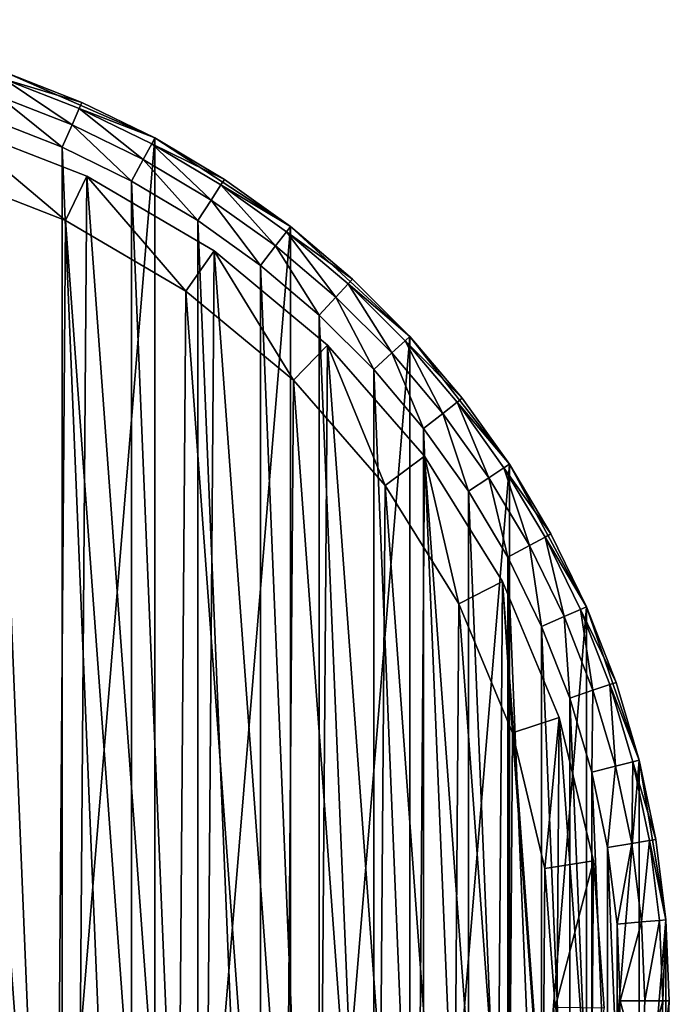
# Model space of a CAD drawing. Header units: millimetres. Extents: x 2 to 392, y -79 to 45.
# Tile 6 of 14: x 86 to 112, y -11 to 29. Entities that reach past the tile are written whole.
import ezdxf

# ---------------------------------------------------------------- set-up
doc = ezdxf.new("R2010")
doc.units = ezdxf.units.MM
doc.header["$LTSCALE"] = 25.4
doc.layers.get('0').update_dxf_attribs({"true_color": 0xff5454})

# ---------------------------------------------------------------- blocks, each defined once
blk = doc.blocks.new('PILLS-II-8264.STL')
at = {"color": 250, "true_color": 0x262626}
mesh = blk.add_polyface(dxfattribs=at)
corners = [(33.424, -1.131, 7.876), (32.337, -14.253, 7.876), (32.337, -7.647, 7.876), (33.424, -20.769, 7.876), (35.569, 5.118, 7.876), (35.569, -27.018, 7.876), (38.713, 10.928, 7.876), (38.713, -32.828, 7.876), (42.771, 16.141, 7.876), (42.771, -38.041, 7.876), (47.631, 20.616, 7.876), (47.631, -42.516, 7.876), (53.162, 24.229, 7.876), (53.162, -46.129, 7.876), (59.212, 26.883, 7.876), (59.212, -48.783, 7.876), (65.616, 28.504, 7.876), (65.616, -50.404, 7.876), (72.2, 29.05, 7.876), (72.2, -50.95, 7.876), (78.784, 28.504, 7.876), (78.784, -50.404, 7.876), (85.188, 26.883, 7.876), (85.188, -48.783, 7.876), (91.238, 24.229, 7.876), (91.238, -46.129, 7.876), (96.769, 20.616, 7.876), (96.769, -42.516, 7.876), (101.629, 16.141, 7.876), (101.629, -38.041, 7.876), (105.687, 10.928, 7.876), (105.687, -32.828, 7.876), (108.831, 5.118, 7.876), (108.831, -27.018, 7.876), (110.976, -1.131, 7.876), (110.976, -20.769, 7.876), (112.063, -7.647, 7.876), (112.063, -14.253, 7.876)]
mesh.append_faces([[corners[k] for k in face] for face in [(0, 1, 2), (35, 36, 37)]], dxfattribs={"vtx0": -1, "color": 250})
mesh.append_faces([[corners[k] for k in face] for face in [(1, 0, 3), (3, 4, 5), (5, 6, 7), (7, 8, 9), (9, 10, 11), (11, 12, 13), (13, 14, 15), (15, 16, 17), (17, 18, 19), (19, 20, 21), (21, 22, 23), (23, 24, 25), (25, 26, 27), (27, 28, 29), (29, 30, 31), (31, 32, 33), (33, 34, 35)]], dxfattribs={"vtx0": -1, "vtx1": -1, "color": 250})
mesh.append_faces([[corners[k] for k in face] for face in [(3, 0, 4), (5, 4, 6), (7, 6, 8), (9, 8, 10), (11, 10, 12), (13, 12, 14), (15, 14, 16), (17, 16, 18), (19, 18, 20), (21, 20, 22), (23, 22, 24), (25, 24, 26), (27, 26, 28), (29, 28, 30), (31, 30, 32), (33, 32, 34), (35, 34, 36)]], dxfattribs={"vtx0": -1, "vtx2": -1, "color": 250})
mesh = blk.add_polyface(dxfattribs=at)
corners = [(34.33, -14.088, 31.275), (34.33, -7.812, 31.275), (34.2, -10.95, 31.275), (34.718, -17.205, 31.275), (34.718, -4.695, 31.275), (35.363, -20.278, 31.275), (35.363, -1.622, 31.275), (36.259, -23.289, 31.275), (36.259, 1.389, 31.275), (37.401, -26.214, 31.275), (37.401, 4.314, 31.275), (38.78, -29.036, 31.275), (38.78, 7.136, 31.275), (40.388, -31.734, 31.275), (40.388, 9.834, 31.275), (42.213, -34.29, 31.275), (42.213, 12.39, 31.275), (44.242, -36.687, 31.275), (44.242, 14.787, 31.275), (46.463, -38.908, 31.275), (46.463, 17.008, 31.275), (48.86, -40.937, 31.275), (48.86, 19.037, 31.275), (51.416, -42.762, 31.275), (51.416, 20.862, 31.275), (54.114, -44.37, 31.275), (54.114, 22.47, 31.275), (56.936, -45.749, 31.275), (56.936, 23.849, 31.275), (59.861, -46.891, 31.275), (59.861, 24.991, 31.275), (62.872, -47.787, 31.275), (62.872, 25.887, 31.275), (65.945, -48.432, 31.275), (65.945, 26.532, 31.275), (69.062, -48.82, 31.275), (69.062, 26.92, 31.275), (72.2, -48.95, 31.275), (72.2, 27.05, 31.275), (75.338, -48.82, 31.275), (75.338, 26.92, 31.275), (78.455, -48.432, 31.275), (78.455, 26.532, 31.275), (81.528, -47.787, 31.275), (81.528, 25.887, 31.275), (84.539, -46.891, 31.275), (84.539, 24.991, 31.275), (87.464, -45.749, 31.275), (87.464, 23.849, 31.275), (90.286, -44.37, 31.275), (90.286, 22.47, 31.275), (92.984, -42.762, 31.275), (92.984, 20.862, 31.275), (95.54, -40.937, 31.275), (95.54, 19.037, 31.275), (97.937, -38.908, 31.275), (97.937, 17.008, 31.275), (100.158, -36.687, 31.275), (100.158, 14.787, 31.275), (102.187, -34.29, 31.275), (102.187, 12.39, 31.275), (104.012, -31.734, 31.275), (104.012, 9.834, 31.275), (105.62, -29.036, 31.275), (105.62, 7.136, 31.275), (106.999, -26.214, 31.275), (106.999, 4.314, 31.275), (108.141, -23.289, 31.275), (108.141, 1.389, 31.275), (109.037, -20.278, 31.275), (109.037, -1.622, 31.275), (109.682, -17.205, 31.275), (109.682, -4.695, 31.275), (110.07, -14.088, 31.275), (110.07, -7.812, 31.275), (110.2, -10.95, 31.275)]
mesh.append_faces([[corners[k] for k in face] for face in [(0, 1, 2), (74, 73, 75)]], dxfattribs={"vtx0": -1, "color": 250})
mesh.append_faces([[corners[k] for k in face] for face in [(1, 3, 4), (4, 5, 6), (6, 7, 8), (8, 9, 10), (10, 11, 12), (12, 13, 14), (14, 15, 16), (16, 17, 18), (18, 19, 20), (20, 21, 22), (22, 23, 24), (24, 25, 26), (26, 27, 28), (28, 29, 30), (30, 31, 32), (32, 33, 34), (34, 35, 36), (36, 37, 38), (38, 39, 40), (40, 41, 42), (42, 43, 44), (44, 45, 46), (46, 47, 48), (48, 49, 50), (50, 51, 52), (52, 53, 54), (54, 55, 56), (56, 57, 58), (58, 59, 60), (60, 61, 62), (62, 63, 64), (64, 65, 66), (66, 67, 68), (68, 69, 70), (70, 71, 72), (72, 73, 74)]], dxfattribs={"vtx0": -1, "vtx1": -1, "color": 250})
mesh.append_faces([[corners[k] for k in face] for face in [(1, 0, 3), (4, 3, 5), (6, 5, 7), (8, 7, 9), (10, 9, 11), (12, 11, 13), (14, 13, 15), (16, 15, 17), (18, 17, 19), (20, 19, 21), (22, 21, 23), (24, 23, 25), (26, 25, 27), (28, 27, 29), (30, 29, 31), (32, 31, 33), (34, 33, 35), (36, 35, 37), (38, 37, 39), (40, 39, 41), (42, 41, 43), (44, 43, 45), (46, 45, 47), (48, 47, 49), (50, 49, 51), (52, 51, 53), (54, 53, 55), (56, 55, 57), (58, 57, 59), (60, 59, 61), (62, 61, 63), (64, 63, 65), (66, 65, 67), (68, 67, 69), (70, 69, 71), (72, 71, 73)]], dxfattribs={"vtx0": -1, "vtx2": -1, "color": 250})
mesh = blk.add_polyface(dxfattribs=at)
corners = [(87.866, 24.765, 31.008), (85.101, 26.629, 30.275), (84.863, 25.937, 31.008), (88.16, 25.436, 30.275)]
mesh.append_faces([[corners[k] for k in face] for face in [(0, 1, 2), (1, 0, 3)]], dxfattribs={"vtx0": -1, "color": 250})
mesh = blk.add_polyface(dxfattribs=at)
corners = [(85.101, 26.629, 30.275), (88.268, 25.681, 29.275), (85.188, 26.883, 29.275), (88.16, 25.436, 30.275)]
mesh.append_faces([[corners[k] for k in face] for face in [(0, 1, 2), (1, 0, 3)]], dxfattribs={"vtx0": -1, "color": 250})
mesh = blk.add_polyface(dxfattribs=at)
corners = [(88.268, 25.681, 29.275), (85.188, 26.883, 7.876), (85.188, 26.883, 29.275)]
mesh.append_faces([[corners[k] for k in face] for face in [(0, 1, 2)]], dxfattribs={"color": 250})
mesh = blk.add_polyface(dxfattribs=at)
corners = [(88.268, 25.681, 29.275), (91.238, 24.229, 7.876), (85.188, 26.883, 7.876)]
mesh.append_faces([[corners[k] for k in face] for face in [(0, 1, 2)]], dxfattribs={"color": 250})
at = {"color": 7, "true_color": 0xffffff}
mesh = blk.add_polyface(dxfattribs=at)
corners = [(35.868, -19.61, 7.221), (34.995, -7.659, 7.221), (34.949, -13.67, 7.221), (36.005, -1.734, 7.221), (37.728, -25.326, 7.221), (37.952, 3.953, 7.221), (40.48, -30.67, 7.221), (40.786, 9.254, 7.221), (44.054, -35.503, 7.221), (44.434, 14.031, 7.221), (48.357, -39.7, 7.221), (48.801, 18.162, 7.221), (53.278, -43.152, 7.221), (53.773, 21.538, 7.221), (55.93, -44.57, 7.221), (59.223, 24.073, 7.221), (58.688, -45.77, 7.221), (64.449, -47.487, 7.221), (65.01, 25.701, 7.221), (70.41, -48.257, 7.221), (70.982, 26.38, 7.221), (76.418, -48.061, 7.221), (76.986, 26.092, 7.221), (82.316, -46.904, 7.221), (82.866, 24.845, 7.221), (87.953, -44.816, 7.221), (88.47, 22.67, 7.221), (93.181, -41.85, 7.221), (93.652, 19.625, 7.221), (97.866, -38.084, 7.221), (98.279, 15.788, 7.221), (101.886, -33.616, 7.221), (102.23, 11.258, 7.221), (105.138, -28.56, 7.221), (105.404, 6.153, 7.221), (107.536, -23.049, 7.221), (107.717, 0.606, 7.221), (109.019, -17.224, 7.221), (109.111, -5.241, 7.221), (109.549, -11.236, 7.221)]
mesh.append_faces([[corners[k] for k in face] for face in [(0, 1, 2), (38, 37, 39)]], dxfattribs={"vtx0": -1, "color": 7})
mesh.append_faces([[corners[k] for k in face] for face in [(1, 0, 3), (3, 4, 5), (5, 6, 7), (7, 8, 9), (9, 10, 11), (11, 12, 13), (13, 14, 15), (15, 17, 18), (18, 19, 20), (20, 21, 22), (22, 23, 24), (24, 25, 26), (26, 27, 28), (28, 29, 30), (30, 31, 32), (32, 33, 34), (34, 35, 36), (36, 37, 38)]], dxfattribs={"vtx0": -1, "vtx1": -1, "color": 7})
mesh.append_faces([[corners[k] for k in face] for face in [(3, 0, 4), (5, 4, 6), (7, 6, 8), (9, 8, 10), (11, 10, 12), (13, 12, 14), (15, 14, 16), (15, 16, 17), (18, 17, 19), (20, 19, 21), (22, 21, 23), (24, 23, 25), (26, 25, 27), (28, 27, 29), (30, 29, 31), (32, 31, 33), (34, 33, 35), (36, 35, 37)]], dxfattribs={"vtx0": -1, "vtx2": -1, "color": 7})
at = {"color": 250, "true_color": 0x262626}
mesh = blk.add_polyface(dxfattribs=at)
corners = [(87.464, 23.849, 31.275), (84.863, 25.937, 31.008), (84.539, 24.991, 31.275), (87.866, 24.765, 31.008)]
mesh.append_faces([[corners[k] for k in face] for face in [(0, 1, 2), (1, 0, 3)]], dxfattribs={"vtx0": -1, "color": 250})
mesh = blk.add_polyface(dxfattribs=at)
corners = [(90.762, 23.349, 31.008), (88.16, 25.436, 30.275), (87.866, 24.765, 31.008), (91.11, 23.993, 30.275)]
mesh.append_faces([[corners[k] for k in face] for face in [(0, 1, 2), (1, 0, 3)]], dxfattribs={"vtx0": -1, "color": 250})
mesh = blk.add_polyface(dxfattribs=at)
corners = [(88.16, 25.436, 30.275), (91.238, 24.229, 29.275), (88.268, 25.681, 29.275), (91.11, 23.993, 30.275)]
mesh.append_faces([[corners[k] for k in face] for face in [(0, 1, 2), (1, 0, 3)]], dxfattribs={"vtx0": -1, "color": 250})
mesh = blk.add_polyface(dxfattribs=at)
corners = [(91.238, 24.229, 29.275), (91.238, 24.229, 7.876), (88.268, 25.681, 29.275)]
mesh.append_faces([[corners[k] for k in face] for face in [(0, 1, 2)]], dxfattribs={"color": 250})
at = {"color": 7, "true_color": 0xffffff}
mesh = blk.add_polyface(dxfattribs=at)
corners = [(82.866, 24.845, 2.575), (87.599, 20.87, 0.575), (82.295, 22.928, 0.575), (88.47, 22.67, 2.575)]
mesh.append_faces([[corners[k] for k in face] for face in [(0, 1, 2), (1, 0, 3)]], dxfattribs={"vtx0": -1, "color": 7})
mesh = blk.add_polyface(dxfattribs=at)
corners = [(82.866, 24.845, 7.221), (88.47, 22.67, 2.575), (82.866, 24.845, 2.575), (88.47, 22.67, 7.221)]
mesh.append_faces([[corners[k] for k in face] for face in [(0, 1, 2), (1, 0, 3)]], dxfattribs={"vtx0": -1, "color": 7})
at = {"color": 250, "true_color": 0x262626}
mesh = blk.add_polyface(dxfattribs=at)
corners = [(90.286, 22.47, 31.275), (87.866, 24.765, 31.008), (87.464, 23.849, 31.275), (90.762, 23.349, 31.008)]
mesh.append_faces([[corners[k] for k in face] for face in [(0, 1, 2), (1, 0, 3)]], dxfattribs={"vtx0": -1, "color": 250})
at = {"color": 7, "true_color": 0xffffff}
mesh = blk.add_polyface(dxfattribs=at)
corners = [(36.987, -7.836, 0.575), (37.813, -19.147, 0.575), (36.944, -13.524, 0.575), (37.943, -2.227, 0.575), (39.574, -24.556, 0.575), (39.786, 3.155, 0.575), (42.179, -29.614, 0.575), (42.468, 8.172, 0.575), (45.561, -34.188, 0.575), (45.921, 12.693, 0.575), (49.634, -38.16, 0.575), (50.054, 16.603, 0.575), (54.291, -41.428, 0.575), (54.76, 19.799, 0.575), (56.801, -42.77, 0.575), (59.918, 22.198, 0.575), (59.412, -43.906, 0.575), (64.864, -45.53, 0.575), (65.395, 23.739, 0.575), (70.506, -46.259, 0.575), (71.047, 24.381, 0.575), (76.192, -46.074, 0.575), (76.73, 24.109, 0.575), (81.775, -44.979, 0.575), (82.295, 22.928, 0.575), (87.109, -43.002, 0.575), (87.599, 20.87, 0.575), (92.058, -40.195, 0.575), (92.503, 17.988, 0.575), (96.492, -36.631, 0.575), (96.882, 14.356, 0.575), (100.297, -32.402, 0.575), (100.622, 10.069, 0.575), (103.374, -27.617, 0.575), (103.626, 5.238, 0.575), (105.644, -22.401, 0.575), (105.816, -0.013, 0.575), (107.048, -16.888, 0.575), (107.135, -5.547, 0.575), (107.549, -11.221, 0.575)]
mesh.append_faces([[corners[k] for k in face] for face in [(0, 1, 2), (37, 38, 39)]], dxfattribs={"vtx0": -1, "color": 7})
mesh.append_faces([[corners[k] for k in face] for face in [(1, 3, 4), (4, 5, 6), (6, 7, 8), (8, 9, 10), (10, 11, 12), (12, 13, 14), (14, 15, 16), (16, 15, 17), (17, 18, 19), (19, 20, 21), (21, 22, 23), (23, 24, 25), (25, 26, 27), (27, 28, 29), (29, 30, 31), (31, 32, 33), (33, 34, 35), (35, 36, 37)]], dxfattribs={"vtx0": -1, "vtx1": -1, "color": 7})
mesh.append_faces([[corners[k] for k in face] for face in [(1, 0, 3), (4, 3, 5), (6, 5, 7), (8, 7, 9), (10, 9, 11), (12, 11, 13), (14, 13, 15), (17, 15, 18), (19, 18, 20), (21, 20, 22), (23, 22, 24), (25, 24, 26), (27, 26, 28), (29, 28, 30), (31, 30, 32), (33, 32, 34), (35, 34, 36), (37, 36, 38)]], dxfattribs={"vtx0": -1, "vtx2": -1, "color": 7})
at = {"color": 250, "true_color": 0x262626}
mesh = blk.add_polyface(dxfattribs=at)
corners = [(91.11, 23.993, 30.275), (94.078, 22.537, 29.275), (91.238, 24.229, 29.275), (93.931, 22.312, 30.275)]
mesh.append_faces([[corners[k] for k in face] for face in [(0, 1, 2), (1, 0, 3)]], dxfattribs={"vtx0": -1, "color": 250})
mesh = blk.add_polyface(dxfattribs=at)
corners = [(94.078, 22.537, 29.275), (91.238, 24.229, 7.876), (91.238, 24.229, 29.275)]
mesh.append_faces([[corners[k] for k in face] for face in [(0, 1, 2)]], dxfattribs={"color": 250})
mesh = blk.add_polyface(dxfattribs=at)
corners = [(94.078, 22.537, 29.275), (96.769, 20.616, 7.876), (91.238, 24.229, 7.876)]
mesh.append_faces([[corners[k] for k in face] for face in [(0, 1, 2)]], dxfattribs={"color": 250})
mesh = blk.add_polyface(dxfattribs=at)
corners = [(93.531, 21.699, 31.008), (91.11, 23.993, 30.275), (90.762, 23.349, 31.008), (93.931, 22.312, 30.275)]
mesh.append_faces([[corners[k] for k in face] for face in [(0, 1, 2), (1, 0, 3)]], dxfattribs={"vtx0": -1, "color": 250})
mesh = blk.add_polyface(dxfattribs=at)
corners = [(92.984, 20.862, 31.275), (90.762, 23.349, 31.008), (90.286, 22.47, 31.275), (93.531, 21.699, 31.008)]
mesh.append_faces([[corners[k] for k in face] for face in [(0, 1, 2), (1, 0, 3)]], dxfattribs={"vtx0": -1, "color": 250})
at = {"color": 7, "true_color": 0xffffff}
mesh = blk.add_polyface(dxfattribs=at)
corners = [(88.47, 22.67, 2.575), (92.503, 17.988, 0.575), (87.599, 20.87, 0.575), (93.652, 19.625, 2.575)]
mesh.append_faces([[corners[k] for k in face] for face in [(0, 1, 2), (1, 0, 3)]], dxfattribs={"vtx0": -1, "color": 7})
mesh = blk.add_polyface(dxfattribs=at)
corners = [(88.47, 22.67, 7.221), (93.652, 19.625, 2.575), (88.47, 22.67, 2.575), (93.652, 19.625, 7.221)]
mesh.append_faces([[corners[k] for k in face] for face in [(0, 1, 2), (1, 0, 3)]], dxfattribs={"vtx0": -1, "color": 7})
at = {"color": 250, "true_color": 0x262626}
mesh = blk.add_polyface(dxfattribs=at)
corners = [(93.931, 22.312, 30.275), (96.769, 20.616, 29.275), (94.078, 22.537, 29.275), (96.604, 20.404, 30.275)]
mesh.append_faces([[corners[k] for k in face] for face in [(0, 1, 2), (1, 0, 3)]], dxfattribs={"vtx0": -1, "color": 250})
mesh = blk.add_polyface(dxfattribs=at)
corners = [(96.769, 20.616, 29.275), (96.769, 20.616, 7.876), (94.078, 22.537, 29.275)]
mesh.append_faces([[corners[k] for k in face] for face in [(0, 1, 2)]], dxfattribs={"color": 250})
mesh = blk.add_polyface(dxfattribs=at)
corners = [(96.154, 19.826, 31.008), (93.931, 22.312, 30.275), (93.531, 21.699, 31.008), (96.604, 20.404, 30.275)]
mesh.append_faces([[corners[k] for k in face] for face in [(0, 1, 2), (1, 0, 3)]], dxfattribs={"vtx0": -1, "color": 250})
mesh = blk.add_polyface(dxfattribs=at)
corners = [(95.54, 19.037, 31.275), (93.531, 21.699, 31.008), (92.984, 20.862, 31.275), (96.154, 19.826, 31.008)]
mesh.append_faces([[corners[k] for k in face] for face in [(0, 1, 2), (1, 0, 3)]], dxfattribs={"vtx0": -1, "color": 250})
mesh = blk.add_polyface(dxfattribs=at)
corners = [(96.604, 20.404, 30.275), (99.291, 18.479, 29.275), (96.769, 20.616, 29.275), (99.11, 18.282, 30.275)]
mesh.append_faces([[corners[k] for k in face] for face in [(0, 1, 2), (1, 0, 3)]], dxfattribs={"vtx0": -1, "color": 250})
mesh = blk.add_polyface(dxfattribs=at)
corners = [(99.291, 18.479, 29.275), (96.769, 20.616, 7.876), (96.769, 20.616, 29.275)]
mesh.append_faces([[corners[k] for k in face] for face in [(0, 1, 2)]], dxfattribs={"color": 250})
mesh = blk.add_polyface(dxfattribs=at)
corners = [(99.291, 18.479, 29.275), (101.629, 16.141, 7.876), (96.769, 20.616, 7.876)]
mesh.append_faces([[corners[k] for k in face] for face in [(0, 1, 2)]], dxfattribs={"color": 250})
mesh = blk.add_polyface(dxfattribs=at)
corners = [(98.614, 17.743, 31.008), (96.604, 20.404, 30.275), (96.154, 19.826, 31.008), (99.11, 18.282, 30.275)]
mesh.append_faces([[corners[k] for k in face] for face in [(0, 1, 2), (1, 0, 3)]], dxfattribs={"vtx0": -1, "color": 250})
mesh = blk.add_polyface(dxfattribs=at)
corners = [(97.937, 17.008, 31.275), (96.154, 19.826, 31.008), (95.54, 19.037, 31.275), (98.614, 17.743, 31.008)]
mesh.append_faces([[corners[k] for k in face] for face in [(0, 1, 2), (1, 0, 3)]], dxfattribs={"vtx0": -1, "color": 250})
at = {"color": 7, "true_color": 0xffffff}
mesh = blk.add_polyface(dxfattribs=at)
corners = [(93.652, 19.625, 2.575), (96.882, 14.356, 0.575), (92.503, 17.988, 0.575), (98.279, 15.788, 2.575)]
mesh.append_faces([[corners[k] for k in face] for face in [(0, 1, 2), (1, 0, 3)]], dxfattribs={"vtx0": -1, "color": 7})
mesh = blk.add_polyface(dxfattribs=at)
corners = [(93.652, 19.625, 7.221), (98.279, 15.788, 2.575), (93.652, 19.625, 2.575), (98.279, 15.788, 7.221)]
mesh.append_faces([[corners[k] for k in face] for face in [(0, 1, 2), (1, 0, 3)]], dxfattribs={"vtx0": -1, "color": 7})
at = {"color": 250, "true_color": 0x262626}
mesh = blk.add_polyface(dxfattribs=at)
corners = [(99.11, 18.282, 30.275), (101.629, 16.141, 29.275), (99.291, 18.479, 29.275), (101.432, 15.96, 30.275)]
mesh.append_faces([[corners[k] for k in face] for face in [(0, 1, 2), (1, 0, 3)]], dxfattribs={"vtx0": -1, "color": 250})
mesh = blk.add_polyface(dxfattribs=at)
corners = [(101.629, 16.141, 29.275), (101.629, 16.141, 7.876), (99.291, 18.479, 29.275)]
mesh.append_faces([[corners[k] for k in face] for face in [(0, 1, 2)]], dxfattribs={"color": 250})
mesh = blk.add_polyface(dxfattribs=at)
corners = [(100.893, 15.464, 31.008), (99.11, 18.282, 30.275), (98.614, 17.743, 31.008), (101.432, 15.96, 30.275)]
mesh.append_faces([[corners[k] for k in face] for face in [(0, 1, 2), (1, 0, 3)]], dxfattribs={"vtx0": -1, "color": 250})
mesh = blk.add_polyface(dxfattribs=at)
corners = [(100.158, 14.787, 31.275), (98.614, 17.743, 31.008), (97.937, 17.008, 31.275), (100.893, 15.464, 31.008)]
mesh.append_faces([[corners[k] for k in face] for face in [(0, 1, 2), (1, 0, 3)]], dxfattribs={"vtx0": -1, "color": 250})
mesh = blk.add_polyface(dxfattribs=at)
corners = [(103.766, 13.619, 29.275), (101.432, 15.96, 30.275), (103.554, 13.454, 30.275), (101.629, 16.141, 29.275)]
mesh.append_faces([[corners[k] for k in face] for face in [(0, 1, 2), (1, 0, 3)]], dxfattribs={"vtx0": -1, "color": 250})
mesh = blk.add_polyface(dxfattribs=at)
corners = [(101.629, 16.141, 29.275), (103.766, 13.619, 29.275), (101.629, 16.141, 7.876)]
mesh.append_faces([[corners[k] for k in face] for face in [(0, 1, 2)]], dxfattribs={"color": 250})
mesh = blk.add_polyface(dxfattribs=at)
corners = [(101.629, 16.141, 7.876), (103.766, 13.619, 29.275), (105.687, 10.928, 7.876)]
mesh.append_faces([[corners[k] for k in face] for face in [(0, 1, 2)]], dxfattribs={"color": 250})
at = {"color": 7, "true_color": 0xffffff}
mesh = blk.add_polyface(dxfattribs=at)
corners = [(98.279, 15.788, 2.575), (100.622, 10.069, 0.575), (96.882, 14.356, 0.575), (102.23, 11.258, 2.575)]
mesh.append_faces([[corners[k] for k in face] for face in [(0, 1, 2), (1, 0, 3)]], dxfattribs={"vtx0": -1, "color": 7})
mesh = blk.add_polyface(dxfattribs=at)
corners = [(98.279, 15.788, 2.575), (102.23, 11.258, 7.221), (102.23, 11.258, 2.575), (98.279, 15.788, 7.221)]
mesh.append_faces([[corners[k] for k in face] for face in [(0, 1, 2), (1, 0, 3)]], dxfattribs={"vtx0": -1, "color": 7})
at = {"color": 250, "true_color": 0x262626}
mesh = blk.add_polyface(dxfattribs=at)
corners = [(102.976, 13.004, 31.008), (101.432, 15.96, 30.275), (100.893, 15.464, 31.008), (103.554, 13.454, 30.275)]
mesh.append_faces([[corners[k] for k in face] for face in [(0, 1, 2), (1, 0, 3)]], dxfattribs={"vtx0": -1, "color": 250})
mesh = blk.add_polyface(dxfattribs=at)
corners = [(102.187, 12.39, 31.275), (100.893, 15.464, 31.008), (100.158, 14.787, 31.275), (102.976, 13.004, 31.008)]
mesh.append_faces([[corners[k] for k in face] for face in [(0, 1, 2), (1, 0, 3)]], dxfattribs={"vtx0": -1, "color": 250})
mesh = blk.add_polyface(dxfattribs=at)
corners = [(104.849, 10.381, 31.008), (103.554, 13.454, 30.275), (102.976, 13.004, 31.008), (105.462, 10.781, 30.275)]
mesh.append_faces([[corners[k] for k in face] for face in [(0, 1, 2), (1, 0, 3)]], dxfattribs={"vtx0": -1, "color": 250})
mesh = blk.add_polyface(dxfattribs=at)
corners = [(105.687, 10.928, 29.275), (103.554, 13.454, 30.275), (105.462, 10.781, 30.275), (103.766, 13.619, 29.275)]
mesh.append_faces([[corners[k] for k in face] for face in [(0, 1, 2), (1, 0, 3)]], dxfattribs={"vtx0": -1, "color": 250})
mesh = blk.add_polyface(dxfattribs=at)
corners = [(103.766, 13.619, 29.275), (105.687, 10.928, 29.275), (105.687, 10.928, 7.876)]
mesh.append_faces([[corners[k] for k in face] for face in [(0, 1, 2)]], dxfattribs={"color": 250})
mesh = blk.add_polyface(dxfattribs=at)
corners = [(104.012, 9.834, 31.275), (102.976, 13.004, 31.008), (102.187, 12.39, 31.275), (104.849, 10.381, 31.008)]
mesh.append_faces([[corners[k] for k in face] for face in [(0, 1, 2), (1, 0, 3)]], dxfattribs={"vtx0": -1, "color": 250})
at = {"color": 7, "true_color": 0xffffff}
mesh = blk.add_polyface(dxfattribs=at)
corners = [(102.23, 11.258, 2.575), (103.626, 5.238, 0.575), (100.622, 10.069, 0.575), (105.404, 6.153, 2.575)]
mesh.append_faces([[corners[k] for k in face] for face in [(0, 1, 2), (1, 0, 3)]], dxfattribs={"vtx0": -1, "color": 7})
mesh = blk.add_polyface(dxfattribs=at)
corners = [(102.23, 11.258, 2.575), (105.404, 6.153, 7.221), (105.404, 6.153, 2.575), (102.23, 11.258, 7.221)]
mesh.append_faces([[corners[k] for k in face] for face in [(0, 1, 2), (1, 0, 3)]], dxfattribs={"vtx0": -1, "color": 7})
at = {"color": 250, "true_color": 0x262626}
mesh = blk.add_polyface(dxfattribs=at)
corners = [(107.379, 8.088, 29.275), (105.462, 10.781, 30.275), (107.143, 7.96, 30.275), (105.687, 10.928, 29.275)]
mesh.append_faces([[corners[k] for k in face] for face in [(0, 1, 2), (1, 0, 3)]], dxfattribs={"vtx0": -1, "color": 250})
mesh = blk.add_polyface(dxfattribs=at)
corners = [(105.687, 10.928, 29.275), (107.379, 8.088, 29.275), (105.687, 10.928, 7.876)]
mesh.append_faces([[corners[k] for k in face] for face in [(0, 1, 2)]], dxfattribs={"color": 250})
mesh = blk.add_polyface(dxfattribs=at)
corners = [(105.687, 10.928, 7.876), (107.379, 8.088, 29.275), (108.831, 5.118, 7.876)]
mesh.append_faces([[corners[k] for k in face] for face in [(0, 1, 2)]], dxfattribs={"color": 250})
mesh = blk.add_polyface(dxfattribs=at)
corners = [(106.499, 7.612, 31.008), (105.462, 10.781, 30.275), (104.849, 10.381, 31.008), (107.143, 7.96, 30.275)]
mesh.append_faces([[corners[k] for k in face] for face in [(0, 1, 2), (1, 0, 3)]], dxfattribs={"vtx0": -1, "color": 250})
mesh = blk.add_polyface(dxfattribs=at)
corners = [(105.62, 7.136, 31.275), (104.849, 10.381, 31.008), (104.012, 9.834, 31.275), (106.499, 7.612, 31.008)]
mesh.append_faces([[corners[k] for k in face] for face in [(0, 1, 2), (1, 0, 3)]], dxfattribs={"vtx0": -1, "color": 250})
mesh = blk.add_polyface(dxfattribs=at)
corners = [(108.831, 5.118, 29.275), (107.143, 7.96, 30.275), (108.586, 5.01, 30.275), (107.379, 8.088, 29.275)]
mesh.append_faces([[corners[k] for k in face] for face in [(0, 1, 2), (1, 0, 3)]], dxfattribs={"vtx0": -1, "color": 250})
mesh = blk.add_polyface(dxfattribs=at)
corners = [(107.379, 8.088, 29.275), (108.831, 5.118, 29.275), (108.831, 5.118, 7.876)]
mesh.append_faces([[corners[k] for k in face] for face in [(0, 1, 2)]], dxfattribs={"color": 250})
mesh = blk.add_polyface(dxfattribs=at)
corners = [(107.915, 4.716, 31.008), (107.143, 7.96, 30.275), (106.499, 7.612, 31.008), (108.586, 5.01, 30.275)]
mesh.append_faces([[corners[k] for k in face] for face in [(0, 1, 2), (1, 0, 3)]], dxfattribs={"vtx0": -1, "color": 250})
mesh = blk.add_polyface(dxfattribs=at)
corners = [(106.999, 4.314, 31.275), (106.499, 7.612, 31.008), (105.62, 7.136, 31.275), (107.915, 4.716, 31.008)]
mesh.append_faces([[corners[k] for k in face] for face in [(0, 1, 2), (1, 0, 3)]], dxfattribs={"vtx0": -1, "color": 250})
at = {"color": 7, "true_color": 0xffffff}
mesh = blk.add_polyface(dxfattribs=at)
corners = [(105.404, 6.153, 2.575), (105.816, -0.013, 0.575), (103.626, 5.238, 0.575), (107.717, 0.606, 2.575)]
mesh.append_faces([[corners[k] for k in face] for face in [(0, 1, 2), (1, 0, 3)]], dxfattribs={"vtx0": -1, "color": 7})
mesh = blk.add_polyface(dxfattribs=at)
corners = [(105.404, 6.153, 2.575), (107.717, 0.606, 7.221), (107.717, 0.606, 2.575), (105.404, 6.153, 7.221)]
mesh.append_faces([[corners[k] for k in face] for face in [(0, 1, 2), (1, 0, 3)]], dxfattribs={"vtx0": -1, "color": 7})
at = {"color": 250, "true_color": 0x262626}
mesh = blk.add_polyface(dxfattribs=at)
corners = [(109.087, 1.713, 31.008), (108.586, 5.01, 30.275), (107.915, 4.716, 31.008), (109.779, 1.951, 30.275)]
mesh.append_faces([[corners[k] for k in face] for face in [(0, 1, 2), (1, 0, 3)]], dxfattribs={"vtx0": -1, "color": 250})
mesh = blk.add_polyface(dxfattribs=at)
corners = [(110.033, 2.038, 29.275), (108.586, 5.01, 30.275), (109.779, 1.951, 30.275), (108.831, 5.118, 29.275)]
mesh.append_faces([[corners[k] for k in face] for face in [(0, 1, 2), (1, 0, 3)]], dxfattribs={"vtx0": -1, "color": 250})
mesh = blk.add_polyface(dxfattribs=at)
corners = [(108.831, 5.118, 29.275), (110.033, 2.038, 29.275), (108.831, 5.118, 7.876)]
mesh.append_faces([[corners[k] for k in face] for face in [(0, 1, 2)]], dxfattribs={"color": 250})
mesh = blk.add_polyface(dxfattribs=at)
corners = [(108.831, 5.118, 7.876), (110.033, 2.038, 29.275), (110.976, -1.131, 7.876)]
mesh.append_faces([[corners[k] for k in face] for face in [(0, 1, 2)]], dxfattribs={"color": 250})
mesh = blk.add_polyface(dxfattribs=at)
corners = [(108.141, 1.389, 31.275), (107.915, 4.716, 31.008), (106.999, 4.314, 31.275), (109.087, 1.713, 31.008)]
mesh.append_faces([[corners[k] for k in face] for face in [(0, 1, 2), (1, 0, 3)]], dxfattribs={"vtx0": -1, "color": 250})
mesh = blk.add_polyface(dxfattribs=at)
corners = [(110.976, -1.131, 29.275), (109.779, 1.951, 30.275), (110.716, -1.196, 30.275), (110.033, 2.038, 29.275)]
mesh.append_faces([[corners[k] for k in face] for face in [(0, 1, 2), (1, 0, 3)]], dxfattribs={"vtx0": -1, "color": 250})
mesh = blk.add_polyface(dxfattribs=at)
corners = [(110.033, 2.038, 29.275), (110.976, -1.131, 29.275), (110.976, -1.131, 7.876)]
mesh.append_faces([[corners[k] for k in face] for face in [(0, 1, 2)]], dxfattribs={"color": 250})
mesh = blk.add_polyface(dxfattribs=at)
corners = [(109.037, -1.622, 31.275), (109.087, 1.713, 31.008), (108.141, 1.389, 31.275), (110.007, -1.376, 31.008)]
mesh.append_faces([[corners[k] for k in face] for face in [(0, 1, 2), (1, 0, 3)]], dxfattribs={"vtx0": -1, "color": 250})
mesh = blk.add_polyface(dxfattribs=at)
corners = [(110.007, -1.376, 31.008), (109.779, 1.951, 30.275), (109.087, 1.713, 31.008), (110.716, -1.196, 30.275)]
mesh.append_faces([[corners[k] for k in face] for face in [(0, 1, 2), (1, 0, 3)]], dxfattribs={"vtx0": -1, "color": 250})
at = {"color": 7, "true_color": 0xffffff}
mesh = blk.add_polyface(dxfattribs=at)
corners = [(107.717, 0.606, 2.575), (107.135, -5.547, 0.575), (105.816, -0.013, 0.575), (109.111, -5.241, 2.575)]
mesh.append_faces([[corners[k] for k in face] for face in [(0, 1, 2), (1, 0, 3)]], dxfattribs={"vtx0": -1, "color": 7})
mesh = blk.add_polyface(dxfattribs=at)
corners = [(107.717, 0.606, 2.575), (109.111, -5.241, 7.221), (109.111, -5.241, 2.575), (107.717, 0.606, 7.221)]
mesh.append_faces([[corners[k] for k in face] for face in [(0, 1, 2), (1, 0, 3)]], dxfattribs={"vtx0": -1, "color": 7})
at = {"color": 250, "true_color": 0x262626}
mesh = blk.add_polyface(dxfattribs=at)
corners = [(110.668, -4.531, 31.008), (110.716, -1.196, 30.275), (110.007, -1.376, 31.008), (111.39, -4.41, 30.275)]
mesh.append_faces([[corners[k] for k in face] for face in [(0, 1, 2), (1, 0, 3)]], dxfattribs={"vtx0": -1, "color": 250})
mesh = blk.add_polyface(dxfattribs=at)
corners = [(111.654, -4.366, 29.275), (110.716, -1.196, 30.275), (111.39, -4.41, 30.275), (110.976, -1.131, 29.275)]
mesh.append_faces([[corners[k] for k in face] for face in [(0, 1, 2), (1, 0, 3)]], dxfattribs={"vtx0": -1, "color": 250})
mesh = blk.add_polyface(dxfattribs=at)
corners = [(110.976, -1.131, 29.275), (111.654, -4.366, 29.275), (110.976, -1.131, 7.876)]
mesh.append_faces([[corners[k] for k in face] for face in [(0, 1, 2)]], dxfattribs={"color": 250})
mesh = blk.add_polyface(dxfattribs=at)
corners = [(110.976, -1.131, 7.876), (111.654, -4.366, 29.275), (112.063, -7.647, 7.876)]
mesh.append_faces([[corners[k] for k in face] for face in [(0, 1, 2)]], dxfattribs={"color": 250})
mesh = blk.add_polyface(dxfattribs=at)
corners = [(109.682, -4.695, 31.275), (110.007, -1.376, 31.008), (109.037, -1.622, 31.275), (110.668, -4.531, 31.008)]
mesh.append_faces([[corners[k] for k in face] for face in [(0, 1, 2), (1, 0, 3)]], dxfattribs={"vtx0": -1, "color": 250})
mesh = blk.add_polyface(dxfattribs=at)
corners = [(111.067, -7.729, 31.008), (111.39, -4.41, 30.275), (110.668, -4.531, 31.008), (111.796, -7.669, 30.275)]
mesh.append_faces([[corners[k] for k in face] for face in [(0, 1, 2), (1, 0, 3)]], dxfattribs={"vtx0": -1, "color": 250})
mesh = blk.add_polyface(dxfattribs=at)
corners = [(112.063, -7.647, 29.275), (111.39, -4.41, 30.275), (111.796, -7.669, 30.275), (111.654, -4.366, 29.275)]
mesh.append_faces([[corners[k] for k in face] for face in [(0, 1, 2), (1, 0, 3)]], dxfattribs={"vtx0": -1, "color": 250})
mesh = blk.add_polyface(dxfattribs=at)
corners = [(111.654, -4.366, 29.275), (112.063, -7.647, 29.275), (112.063, -7.647, 7.876)]
mesh.append_faces([[corners[k] for k in face] for face in [(0, 1, 2)]], dxfattribs={"color": 250})
mesh = blk.add_polyface(dxfattribs=at)
corners = [(110.07, -7.812, 31.275), (110.668, -4.531, 31.008), (109.682, -4.695, 31.275), (111.067, -7.729, 31.008)]
mesh.append_faces([[corners[k] for k in face] for face in [(0, 1, 2), (1, 0, 3)]], dxfattribs={"vtx0": -1, "color": 250})
at = {"color": 7, "true_color": 0xffffff}
mesh = blk.add_polyface(dxfattribs=at)
corners = [(107.549, -11.221, 0.575), (109.111, -5.241, 2.575), (109.549, -11.236, 2.575), (107.135, -5.547, 0.575)]
mesh.append_faces([[corners[k] for k in face] for face in [(0, 1, 2), (1, 0, 3)]], dxfattribs={"vtx0": -1, "color": 7})
mesh = blk.add_polyface(dxfattribs=at)
corners = [(109.111, -5.241, 2.575), (109.549, -11.236, 7.221), (109.549, -11.236, 2.575), (109.111, -5.241, 7.221)]
mesh.append_faces([[corners[k] for k in face] for face in [(0, 1, 2), (1, 0, 3)]], dxfattribs={"vtx0": -1, "color": 7})
at = {"color": 250, "true_color": 0x262626}
mesh = blk.add_polyface(dxfattribs=at)
corners = [(110.2, -10.95, 31.275), (111.067, -7.729, 31.008), (110.07, -7.812, 31.275), (111.2, -10.95, 31.008)]
mesh.append_faces([[corners[k] for k in face] for face in [(0, 1, 2), (1, 0, 3)]], dxfattribs={"vtx0": -1, "color": 250})
mesh = blk.add_polyface(dxfattribs=at)
corners = [(111.796, -7.669, 30.275), (111.2, -10.95, 31.008), (111.932, -10.95, 30.275), (111.067, -7.729, 31.008)]
mesh.append_faces([[corners[k] for k in face] for face in [(0, 1, 2), (1, 0, 3)]], dxfattribs={"vtx0": -1, "color": 250})
mesh = blk.add_polyface(dxfattribs=at)
corners = [(112.063, -7.647, 29.275), (111.932, -10.95, 30.275), (112.2, -10.95, 29.275), (111.796, -7.669, 30.275)]
mesh.append_faces([[corners[k] for k in face] for face in [(0, 1, 2), (1, 0, 3)]], dxfattribs={"vtx0": -1, "color": 250})
mesh = blk.add_polyface(dxfattribs=at)
corners = [(112.063, -7.647, 29.275), (112.2, -10.95, 29.275), (112.063, -7.647, 7.876)]
mesh.append_faces([[corners[k] for k in face] for face in [(0, 1, 2)]], dxfattribs={"color": 250})
mesh = blk.add_polyface(dxfattribs=at)
corners = [(112.063, -7.647, 7.876), (112.2, -10.95, 29.275), (112.063, -14.253, 7.876)]
mesh.append_faces([[corners[k] for k in face] for face in [(0, 1, 2)]], dxfattribs={"color": 250})
mesh = blk.add_polyface(dxfattribs=at)
corners = [(111.067, -14.171, 31.008), (110.2, -10.95, 31.275), (110.07, -14.088, 31.275), (111.2, -10.95, 31.008)]
mesh.append_faces([[corners[k] for k in face] for face in [(0, 1, 2), (1, 0, 3)]], dxfattribs={"vtx0": -1, "color": 250})
mesh = blk.add_polyface(dxfattribs=at)
corners = [(111.932, -10.95, 30.275), (111.067, -14.171, 31.008), (111.796, -14.231, 30.275), (111.2, -10.95, 31.008)]
mesh.append_faces([[corners[k] for k in face] for face in [(0, 1, 2), (1, 0, 3)]], dxfattribs={"vtx0": -1, "color": 250})
mesh = blk.add_polyface(dxfattribs=at)
corners = [(112.2, -10.95, 29.275), (111.796, -14.231, 30.275), (112.063, -14.253, 29.275), (111.932, -10.95, 30.275)]
mesh.append_faces([[corners[k] for k in face] for face in [(0, 1, 2), (1, 0, 3)]], dxfattribs={"vtx0": -1, "color": 250})
mesh = blk.add_polyface(dxfattribs=at)
corners = [(112.2, -10.95, 29.275), (112.063, -14.253, 29.275), (112.063, -14.253, 7.876)]
mesh.append_faces([[corners[k] for k in face] for face in [(0, 1, 2)]], dxfattribs={"color": 250})

msp = doc.modelspace()

# ---------------------------------------------------------------- block references
at = {"color": 0}
msp.add_blockref('PILLS-II-8264.STL', (0, 0), dxfattribs=at)

doc.saveas('drawing.dxf')
